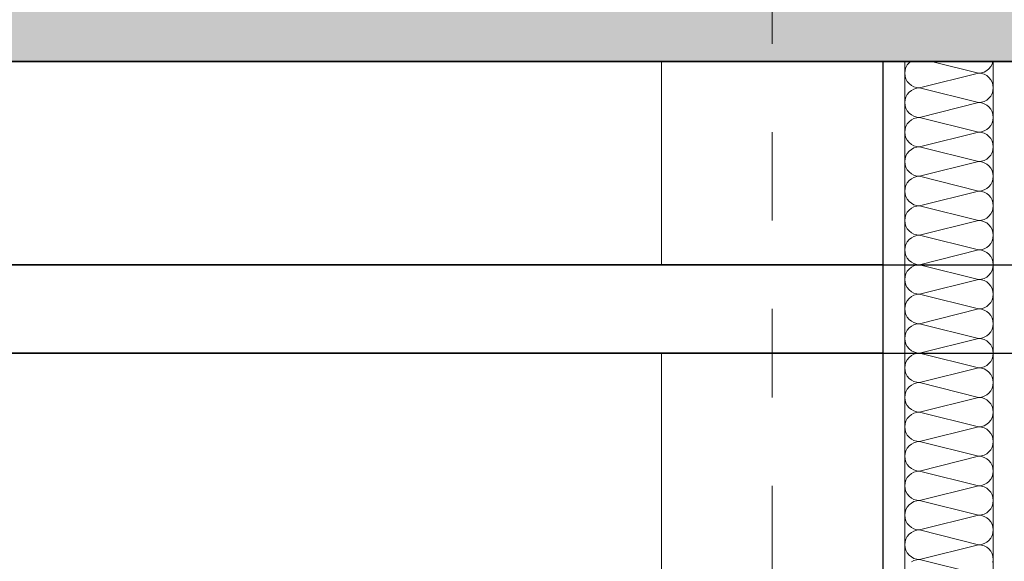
# Model space of a CAD drawing. Header units: metres. Extents: x -16 to 43.7, y -22.2 to 4.
# Tile 55 of 77: x 15.054 to 16.167, y -3.26 to -2.648. Entities that reach past the tile are written whole.
import ezdxf

# ---------------------------------------------------------------- set-up
doc = ezdxf.new("R2010")
doc.units = ezdxf.units.M
doc.header["$MEASUREMENT"] = 0
doc.linetypes.add('Raster', pattern=[0.2, 0.1, -0.05, 0, -0.05])
doc.layers.get('0').update_dxf_attribs({"color": 8, "lineweight": 9})
doc.layers.get('Defpoints').update_dxf_attribs({"color": 8, "lineweight": 9})
for name, color, linetype in [('Neubau_A-Decken', 8, 'Continuous'), ('Neubau_A-Stützen', 8, 'Continuous'), ('Neubau_A-TB Wände', 8, 'Continuous'), ('Neubau_B-abgehängte Decke', 8, 'Continuous'), ('Neubau_R-Konstruktionsraster gross', 33, 'Continuous'), ('Neubau_T-Bemaßung', 8, 'Continuous')]:
    doc.layers.add(name, color=color, linetype=linetype)
doc.styles.add('ERSTELLTER_STIL_2', font='arial.ttf')
doc.dimstyles.new('ERSTELLTER_STIL__1', dxfattribs={"dimtxt": 0.0875, "dimasz": 0.059375, "dimexe": 0.18, "dimexo": 0.0625, "dimgap": 0, "dimtad": 1, "dimzin": 0, "dimdsep": 46, "dimtxsty": 'ERSTELLTER_STIL_2', "dimblk": 'ARROWHEAD_6', "dimblk1": 'ARROWHEAD_6', "dimblk2": 'ARROWHEAD_6', "dimcen": 0.09, "dimclrd": 7, "dimclre": 7, "dimclrt": 7, "dimazin": 0, "dimtfac": 1, "dimtdec": 4, "dimtmove": 0, "dimatfit": 3, "dimfxl": 1, "dimtolj": 1, "dimtzin": 0, "dimarcsym": 0})

# ---------------------------------------------------------------- blocks, each defined once
blk = doc.blocks.new('*X230', base_point=(3718.7656, 0))
at = {"layer": 'Neubau_A-TB Wände', "color": 8, "linetype": 'Continuous', "lineweight": 9}
for p, q in [((4099.7098, 7.473), (4099.7088, 7.4699)), ((4099.7113, 7.4759), (4099.7098, 7.473)), ((4099.7134, 7.4785), (4099.7113, 7.4759)), ((4099.7153, 7.48), (4099.7134, 7.4785)), ((4099.7918, 7.4667), (4099.7385, 7.48)), ((4099.8011, 7.4695), (4099.8036, 7.4715)), ((4099.8036, 7.4715), (4099.8057, 7.4741)), ((4099.8057, 7.4741), (4099.8072, 7.477)), ((4099.8072, 7.477), (4099.8082, 7.48)), ((4099.7088, 7.4699), (4099.7085, 7.4667)), ((4099.7085, 7.4667), (4099.7088, 7.4634)), ((4099.7088, 7.4634), (4099.7098, 7.4603)), ((4099.7098, 7.4603), (4099.7113, 7.4574)), ((4099.7918, 7.4667), (4099.7252, 7.45)), ((4099.7918, 7.4667), (4099.7951, 7.467)), ((4099.7951, 7.4663), (4099.7918, 7.4667)), ((4099.7951, 7.467), (4099.7982, 7.4679)), ((4099.7982, 7.4654), (4099.7951, 7.4663)), ((4099.7982, 7.4679), (4099.8011, 7.4695)), ((4099.8011, 7.4639), (4099.7982, 7.4654)), ((4099.8036, 7.4618), (4099.8011, 7.4639)), ((4099.8057, 7.4593), (4099.8036, 7.4618)), ((4099.7113, 7.4574), (4099.7134, 7.4549)), ((4099.7134, 7.4549), (4099.7159, 7.4528)), ((4099.7159, 7.4528), (4099.7188, 7.4513)), ((4099.7188, 7.4487), (4099.7159, 7.4472)), ((4099.7188, 7.4513), (4099.7219, 7.4503)), ((4099.7219, 7.4497), (4099.7188, 7.4487)), ((4099.7219, 7.4503), (4099.7252, 7.45)), ((4099.7252, 7.45), (4099.7219, 7.4497)), ((4099.7918, 7.4333), (4099.7252, 7.45)), ((4099.8072, 7.4564), (4099.8057, 7.4593)), ((4099.8082, 7.4533), (4099.8072, 7.4564)), ((4099.8085, 7.45), (4099.8082, 7.4533)), ((4099.8082, 7.4467), (4099.8085, 7.45)), ((4099.7098, 7.4397), (4099.7088, 7.4366)), ((4099.7113, 7.4426), (4099.7098, 7.4397)), ((4099.7134, 7.4451), (4099.7113, 7.4426)), ((4099.7159, 7.4472), (4099.7134, 7.4451)), ((4099.8011, 7.4361), (4099.8036, 7.4382)), ((4099.8036, 7.4382), (4099.8057, 7.4407)), ((4099.8057, 7.4407), (4099.8072, 7.4436)), ((4099.8072, 7.4436), (4099.8082, 7.4467)), ((4099.7088, 7.4366), (4099.7085, 7.4333)), ((4099.7085, 7.4333), (4099.7088, 7.4301)), ((4099.7088, 7.4301), (4099.7098, 7.427)), ((4099.7098, 7.427), (4099.7113, 7.4241)), ((4099.7918, 7.4333), (4099.7252, 7.4167)), ((4099.7918, 7.4333), (4099.7951, 7.4337)), ((4099.7951, 7.433), (4099.7918, 7.4333)), ((4099.7951, 7.4337), (4099.7982, 7.4346)), ((4099.7982, 7.4321), (4099.7951, 7.433)), ((4099.7982, 7.4346), (4099.8011, 7.4361)), ((4099.8011, 7.4305), (4099.7982, 7.4321)), ((4099.8036, 7.4285), (4099.8011, 7.4305)), ((4099.8057, 7.4259), (4099.8036, 7.4285)), ((4099.7113, 7.4241), (4099.7134, 7.4215)), ((4099.7134, 7.4215), (4099.7159, 7.4195)), ((4099.7159, 7.4195), (4099.7188, 7.4179)), ((4099.7188, 7.4154), (4099.7159, 7.4139)), ((4099.7188, 7.4179), (4099.7219, 7.417)), ((4099.7219, 7.4163), (4099.7188, 7.4154)), ((4099.7219, 7.417), (4099.7252, 7.4167)), ((4099.7252, 7.4167), (4099.7219, 7.4163)), ((4099.7918, 7.4), (4099.7252, 7.4167)), ((4099.8072, 7.423), (4099.8057, 7.4259)), ((4099.8082, 7.4199), (4099.8072, 7.423)), ((4099.8085, 7.4167), (4099.8082, 7.4199)), ((4099.8082, 7.4134), (4099.8085, 7.4167)), ((4099.7098, 7.4064), (4099.7088, 7.4033)), ((4099.7113, 7.4093), (4099.7098, 7.4064)), ((4099.7134, 7.4118), (4099.7113, 7.4093)), ((4099.7159, 7.4139), (4099.7134, 7.4118)), ((4099.8011, 7.4028), (4099.8036, 7.4049)), ((4099.8036, 7.4049), (4099.8057, 7.4074)), ((4099.8057, 7.4074), (4099.8072, 7.4103)), ((4099.8072, 7.4103), (4099.8082, 7.4134)), ((4099.7088, 7.4033), (4099.7085, 7.4)), ((4099.7085, 7.4), (4099.7088, 7.3967)), ((4099.7088, 7.3967), (4099.7098, 7.3936)), ((4099.7098, 7.3936), (4099.7113, 7.3907)), ((4099.7918, 7.4), (4099.7252, 7.3833)), ((4099.7918, 7.4), (4099.7951, 7.4003)), ((4099.7951, 7.3997), (4099.7918, 7.4)), ((4099.7951, 7.4003), (4099.7982, 7.4013)), ((4099.7982, 7.3987), (4099.7951, 7.3997)), ((4099.7982, 7.4013), (4099.8011, 7.4028)), ((4099.8011, 7.3972), (4099.7982, 7.3987)), ((4099.8036, 7.3951), (4099.8011, 7.3972)), ((4099.8057, 7.3926), (4099.8036, 7.3951)), ((4099.7113, 7.3907), (4099.7134, 7.3882)), ((4099.7134, 7.3882), (4099.7159, 7.3861)), ((4099.7159, 7.3861), (4099.7188, 7.3846)), ((4099.7188, 7.3821), (4099.7159, 7.3805)), ((4099.7188, 7.3846), (4099.7219, 7.3837)), ((4099.7219, 7.383), (4099.7188, 7.3821)), ((4099.7219, 7.3837), (4099.7252, 7.3833)), ((4099.7252, 7.3833), (4099.7219, 7.383)), ((4099.7918, 7.3667), (4099.7252, 7.3833)), ((4099.8072, 7.3897), (4099.8057, 7.3926)), ((4099.8082, 7.3866), (4099.8072, 7.3897)), ((4099.8085, 7.3833), (4099.8082, 7.3866)), ((4099.8082, 7.3801), (4099.8085, 7.3833)), ((4099.7098, 7.373), (4099.7088, 7.3699)), ((4099.7113, 7.3759), (4099.7098, 7.373)), ((4099.7134, 7.3785), (4099.7113, 7.3759)), ((4099.7159, 7.3805), (4099.7134, 7.3785)), ((4099.8011, 7.3695), (4099.8036, 7.3715)), ((4099.8036, 7.3715), (4099.8057, 7.3741)), ((4099.8057, 7.3741), (4099.8072, 7.377)), ((4099.8072, 7.377), (4099.8082, 7.3801)), ((4099.7088, 7.3699), (4099.7085, 7.3667)), ((4099.7085, 7.3667), (4099.7088, 7.3634)), ((4099.7088, 7.3634), (4099.7098, 7.3603)), ((4099.7098, 7.3603), (4099.7113, 7.3574)), ((4099.7918, 7.3667), (4099.7252, 7.35)), ((4099.7918, 7.3667), (4099.7951, 7.367)), ((4099.7951, 7.3663), (4099.7918, 7.3667)), ((4099.7951, 7.367), (4099.7982, 7.3679)), ((4099.7982, 7.3654), (4099.7951, 7.3663)), ((4099.7982, 7.3679), (4099.8011, 7.3695)), ((4099.8011, 7.3639), (4099.7982, 7.3654)), ((4099.8036, 7.3618), (4099.8011, 7.3639)), ((4099.8057, 7.3593), (4099.8036, 7.3618)), ((4099.7113, 7.3574), (4099.7134, 7.3549)), ((4099.7134, 7.3549), (4099.7159, 7.3528)), ((4099.7159, 7.3528), (4099.7188, 7.3513)), ((4099.7188, 7.3487), (4099.7159, 7.3472)), ((4099.7188, 7.3513), (4099.7219, 7.3503)), ((4099.7219, 7.3497), (4099.7188, 7.3487)), ((4099.7219, 7.3503), (4099.7252, 7.35)), ((4099.7252, 7.35), (4099.7219, 7.3497)), ((4099.7918, 7.3333), (4099.7252, 7.35)), ((4099.8072, 7.3564), (4099.8057, 7.3593)), ((4099.8082, 7.3533), (4099.8072, 7.3564)), ((4099.8085, 7.35), (4099.8082, 7.3533)), ((4099.8082, 7.3467), (4099.8085, 7.35)), ((4099.7098, 7.3397), (4099.7088, 7.3366)), ((4099.7113, 7.3426), (4099.7098, 7.3397)), ((4099.7134, 7.3451), (4099.7113, 7.3426)), ((4099.7159, 7.3472), (4099.7134, 7.3451)), ((4099.8011, 7.3361), (4099.8036, 7.3382)), ((4099.8036, 7.3382), (4099.8057, 7.3407)), ((4099.8057, 7.3407), (4099.8072, 7.3436)), ((4099.8072, 7.3436), (4099.8082, 7.3467)), ((4099.7088, 7.3366), (4099.7085, 7.3333)), ((4099.7085, 7.3333), (4099.7088, 7.3301)), ((4099.7088, 7.3301), (4099.7098, 7.327)), ((4099.7098, 7.327), (4099.7113, 7.3241)), ((4099.7918, 7.3333), (4099.7252, 7.3167)), ((4099.7918, 7.3333), (4099.7951, 7.3337)), ((4099.7951, 7.333), (4099.7918, 7.3333)), ((4099.7951, 7.3337), (4099.7982, 7.3346)), ((4099.7982, 7.3321), (4099.7951, 7.333)), ((4099.7982, 7.3346), (4099.8011, 7.3361)), ((4099.8011, 7.3305), (4099.7982, 7.3321)), ((4099.8036, 7.3285), (4099.8011, 7.3305)), ((4099.8057, 7.3259), (4099.8036, 7.3285)), ((4099.7113, 7.3241), (4099.7134, 7.3215)), ((4099.7134, 7.3215), (4099.7159, 7.3195)), ((4099.7159, 7.3195), (4099.7188, 7.3179)), ((4099.7188, 7.3154), (4099.7159, 7.3139)), ((4099.7188, 7.3179), (4099.7219, 7.317)), ((4099.7219, 7.3163), (4099.7188, 7.3154)), ((4099.7219, 7.317), (4099.7252, 7.3167)), ((4099.7252, 7.3167), (4099.7219, 7.3163)), ((4099.7918, 7.3), (4099.7252, 7.3167)), ((4099.8072, 7.323), (4099.8057, 7.3259)), ((4099.8082, 7.3199), (4099.8072, 7.323)), ((4099.8085, 7.3167), (4099.8082, 7.3199)), ((4099.8082, 7.3134), (4099.8085, 7.3167)), ((4099.7098, 7.3064), (4099.7088, 7.3033)), ((4099.7113, 7.3093), (4099.7098, 7.3064)), ((4099.7134, 7.3118), (4099.7113, 7.3093)), ((4099.7159, 7.3139), (4099.7134, 7.3118)), ((4099.8011, 7.3028), (4099.8036, 7.3049)), ((4099.8036, 7.3049), (4099.8057, 7.3074)), ((4099.8057, 7.3074), (4099.8072, 7.3103)), ((4099.8072, 7.3103), (4099.8082, 7.3134)), ((4099.7088, 7.3033), (4099.7085, 7.3)), ((4099.7085, 7.3), (4099.7088, 7.2967)), ((4099.7088, 7.2967), (4099.7098, 7.2936)), ((4099.7098, 7.2936), (4099.7113, 7.2907)), ((4099.7918, 7.3), (4099.7252, 7.2833)), ((4099.7918, 7.3), (4099.7951, 7.3003)), ((4099.7951, 7.2997), (4099.7918, 7.3)), ((4099.7951, 7.3003), (4099.7982, 7.3013)), ((4099.7982, 7.2987), (4099.7951, 7.2997)), ((4099.7982, 7.3013), (4099.8011, 7.3028)), ((4099.8011, 7.2972), (4099.7982, 7.2987)), ((4099.8036, 7.2951), (4099.8011, 7.2972)), ((4099.8057, 7.2926), (4099.8036, 7.2951)), ((4099.8072, 7.2897), (4099.8057, 7.2926)), ((4099.7113, 7.2907), (4099.7134, 7.2882)), ((4099.7134, 7.2882), (4099.7159, 7.2861)), ((4099.7159, 7.2861), (4099.7188, 7.2846)), ((4099.7188, 7.2821), (4099.7159, 7.2805)), ((4099.7188, 7.2846), (4099.7219, 7.2837)), ((4099.7219, 7.283), (4099.7188, 7.2821)), ((4099.7219, 7.2837), (4099.7252, 7.2833)), ((4099.7252, 7.2833), (4099.7219, 7.283)), ((4099.7918, 7.2667), (4099.7252, 7.2833)), ((4099.8082, 7.2866), (4099.8072, 7.2897)), ((4099.8085, 7.2833), (4099.8082, 7.2866)), ((4099.8082, 7.2801), (4099.8085, 7.2833)), ((4099.7098, 7.273), (4099.7088, 7.2699)), ((4099.7113, 7.2759), (4099.7098, 7.273)), ((4099.7134, 7.2785), (4099.7113, 7.2759)), ((4099.7159, 7.2805), (4099.7134, 7.2785)), ((4099.8011, 7.2695), (4099.8036, 7.2715)), ((4099.8036, 7.2715), (4099.8057, 7.2741)), ((4099.8057, 7.2741), (4099.8072, 7.277)), ((4099.8072, 7.277), (4099.8082, 7.2801)), ((4099.7088, 7.2699), (4099.7085, 7.2667)), ((4099.7085, 7.2667), (4099.7088, 7.2634)), ((4099.7088, 7.2634), (4099.7098, 7.2603)), ((4099.7098, 7.2603), (4099.7113, 7.2574)), ((4099.7918, 7.2667), (4099.7252, 7.25)), ((4099.7918, 7.2667), (4099.7951, 7.267)), ((4099.7951, 7.2663), (4099.7918, 7.2667)), ((4099.7951, 7.267), (4099.7982, 7.2679)), ((4099.7982, 7.2654), (4099.7951, 7.2663)), ((4099.7982, 7.2679), (4099.8011, 7.2695)), ((4099.8011, 7.2639), (4099.7982, 7.2654)), ((4099.8036, 7.2618), (4099.8011, 7.2639)), ((4099.8057, 7.2593), (4099.8036, 7.2618)), ((4099.8072, 7.2564), (4099.8057, 7.2593)), ((4099.7113, 7.2574), (4099.7134, 7.2549)), ((4099.7134, 7.2549), (4099.7159, 7.2528)), ((4099.7159, 7.2528), (4099.7188, 7.2513)), ((4099.7188, 7.2487), (4099.7159, 7.2472)), ((4099.7188, 7.2513), (4099.7219, 7.2503)), ((4099.7219, 7.2497), (4099.7188, 7.2487)), ((4099.7219, 7.2503), (4099.7252, 7.25)), ((4099.7252, 7.25), (4099.7219, 7.2497)), ((4099.7918, 7.2333), (4099.7252, 7.25)), ((4099.8082, 7.2533), (4099.8072, 7.2564)), ((4099.8085, 7.25), (4099.8082, 7.2533)), ((4099.8082, 7.2467), (4099.8085, 7.25)), ((4099.7098, 7.2397), (4099.7088, 7.2366)), ((4099.7113, 7.2426), (4099.7098, 7.2397)), ((4099.7134, 7.2451), (4099.7113, 7.2426)), ((4099.7159, 7.2472), (4099.7134, 7.2451)), ((4099.8011, 7.2361), (4099.8036, 7.2382)), ((4099.8036, 7.2382), (4099.8057, 7.2407)), ((4099.8057, 7.2407), (4099.8072, 7.2436)), ((4099.8072, 7.2436), (4099.8082, 7.2467)), ((4099.7088, 7.2366), (4099.7085, 7.2333)), ((4099.7085, 7.2333), (4099.7088, 7.2301)), ((4099.7088, 7.2301), (4099.7098, 7.227)), ((4099.7098, 7.227), (4099.7113, 7.2241)), ((4099.7918, 7.2333), (4099.7252, 7.2167)), ((4099.7918, 7.2333), (4099.7951, 7.2337)), ((4099.7951, 7.233), (4099.7918, 7.2333)), ((4099.7951, 7.2337), (4099.7982, 7.2346)), ((4099.7982, 7.2321), (4099.7951, 7.233)), ((4099.7982, 7.2346), (4099.8011, 7.2361)), ((4099.8011, 7.2305), (4099.7982, 7.2321)), ((4099.8036, 7.2285), (4099.8011, 7.2305)), ((4099.8057, 7.2259), (4099.8036, 7.2285)), ((4099.8072, 7.223), (4099.8057, 7.2259)), ((4099.7113, 7.2241), (4099.7134, 7.2215)), ((4099.7134, 7.2215), (4099.7159, 7.2195)), ((4099.7159, 7.2195), (4099.7188, 7.2179)), ((4099.7188, 7.2154), (4099.7159, 7.2139)), ((4099.7188, 7.2179), (4099.7219, 7.217)), ((4099.7219, 7.2163), (4099.7188, 7.2154)), ((4099.7219, 7.217), (4099.7252, 7.2167)), ((4099.7252, 7.2167), (4099.7219, 7.2163)), ((4099.7918, 7.2), (4099.7252, 7.2167)), ((4099.8082, 7.2199), (4099.8072, 7.223)), ((4099.8085, 7.2167), (4099.8082, 7.2199)), ((4099.8082, 7.2134), (4099.8085, 7.2167)), ((4099.7098, 7.2064), (4099.7088, 7.2033)), ((4099.7113, 7.2093), (4099.7098, 7.2064)), ((4099.7134, 7.2118), (4099.7113, 7.2093)), ((4099.7159, 7.2139), (4099.7134, 7.2118)), ((4099.8011, 7.2028), (4099.8036, 7.2049)), ((4099.8036, 7.2049), (4099.8057, 7.2074)), ((4099.8057, 7.2074), (4099.8072, 7.2103)), ((4099.8072, 7.2103), (4099.8082, 7.2134)), ((4099.7088, 7.2033), (4099.7085, 7.2)), ((4099.7085, 7.2), (4099.7088, 7.1967)), ((4099.7088, 7.1967), (4099.7098, 7.1936)), ((4099.7098, 7.1936), (4099.7113, 7.1907)), ((4099.7918, 7.2), (4099.7252, 7.1833)), ((4099.7918, 7.2), (4099.7951, 7.2003)), ((4099.7951, 7.1997), (4099.7918, 7.2)), ((4099.7951, 7.2003), (4099.7982, 7.2013)), ((4099.7982, 7.1987), (4099.7951, 7.1997)), ((4099.7982, 7.2013), (4099.8011, 7.2028)), ((4099.8011, 7.1972), (4099.7982, 7.1987)), ((4099.8036, 7.1951), (4099.8011, 7.1972)), ((4099.8057, 7.1926), (4099.8036, 7.1951)), ((4099.8072, 7.1897), (4099.8057, 7.1926)), ((4099.7113, 7.1907), (4099.7134, 7.1882)), ((4099.7134, 7.1882), (4099.7159, 7.1861)), ((4099.7159, 7.1861), (4099.7188, 7.1846)), ((4099.7188, 7.1821), (4099.7159, 7.1805)), ((4099.7188, 7.1846), (4099.7219, 7.1837)), ((4099.7219, 7.183), (4099.7188, 7.1821)), ((4099.7219, 7.1837), (4099.7252, 7.1833)), ((4099.7252, 7.1833), (4099.7219, 7.183)), ((4099.7918, 7.1667), (4099.7252, 7.1833)), ((4099.8082, 7.1866), (4099.8072, 7.1897)), ((4099.8085, 7.1833), (4099.8082, 7.1866)), ((4099.8082, 7.1801), (4099.8085, 7.1833)), ((4099.7098, 7.173), (4099.7088, 7.1699)), ((4099.7113, 7.1759), (4099.7098, 7.173)), ((4099.7134, 7.1785), (4099.7113, 7.1759)), ((4099.7159, 7.1805), (4099.7134, 7.1785)), ((4099.8011, 7.1695), (4099.8036, 7.1715)), ((4099.8036, 7.1715), (4099.8057, 7.1741)), ((4099.8057, 7.1741), (4099.8072, 7.177)), ((4099.8072, 7.177), (4099.8082, 7.1801)), ((4099.7088, 7.1699), (4099.7085, 7.1667)), ((4099.7085, 7.1667), (4099.7088, 7.1634)), ((4099.7088, 7.1634), (4099.7098, 7.1603)), ((4099.7098, 7.1603), (4099.7113, 7.1574)), ((4099.7918, 7.1667), (4099.7252, 7.15)), ((4099.7918, 7.1667), (4099.7951, 7.167)), ((4099.7951, 7.1663), (4099.7918, 7.1667)), ((4099.7951, 7.167), (4099.7982, 7.1679)), ((4099.7982, 7.1654), (4099.7951, 7.1663)), ((4099.7982, 7.1679), (4099.8011, 7.1695)), ((4099.8011, 7.1639), (4099.7982, 7.1654)), ((4099.8036, 7.1618), (4099.8011, 7.1639)), ((4099.8057, 7.1593), (4099.8036, 7.1618)), ((4099.8072, 7.1564), (4099.8057, 7.1593)), ((4099.7113, 7.1574), (4099.7134, 7.1549)), ((4099.7134, 7.1549), (4099.7159, 7.1528)), ((4099.7159, 7.1528), (4099.7188, 7.1513)), ((4099.7188, 7.1487), (4099.7159, 7.1472)), ((4099.7188, 7.1513), (4099.7219, 7.1503)), ((4099.7219, 7.1497), (4099.7188, 7.1487)), ((4099.7219, 7.1503), (4099.7252, 7.15)), ((4099.7252, 7.15), (4099.7219, 7.1497)), ((4099.7918, 7.1333), (4099.7252, 7.15)), ((4099.8082, 7.1533), (4099.8072, 7.1564)), ((4099.8085, 7.15), (4099.8082, 7.1533)), ((4099.8082, 7.1467), (4099.8085, 7.15)), ((4099.7098, 7.1397), (4099.7088, 7.1366)), ((4099.7113, 7.1426), (4099.7098, 7.1397)), ((4099.7134, 7.1451), (4099.7113, 7.1426)), ((4099.7159, 7.1472), (4099.7134, 7.1451)), ((4099.8011, 7.1361), (4099.8036, 7.1382)), ((4099.8036, 7.1382), (4099.8057, 7.1407)), ((4099.8057, 7.1407), (4099.8072, 7.1436)), ((4099.8072, 7.1436), (4099.8082, 7.1467)), ((4099.7088, 7.1366), (4099.7085, 7.1333)), ((4099.7085, 7.1333), (4099.7088, 7.1301)), ((4099.7088, 7.1301), (4099.7098, 7.127)), ((4099.7098, 7.127), (4099.7113, 7.1241)), ((4099.7918, 7.1333), (4099.7252, 7.1167)), ((4099.7918, 7.1333), (4099.7951, 7.1337)), ((4099.7951, 7.133), (4099.7918, 7.1333)), ((4099.7951, 7.1337), (4099.7982, 7.1346)), ((4099.7982, 7.1321), (4099.7951, 7.133)), ((4099.7982, 7.1346), (4099.8011, 7.1361)), ((4099.8011, 7.1305), (4099.7982, 7.1321)), ((4099.8036, 7.1285), (4099.8011, 7.1305)), ((4099.8057, 7.1259), (4099.8036, 7.1285)), ((4099.8072, 7.123), (4099.8057, 7.1259)), ((4099.7113, 7.1241), (4099.7134, 7.1215)), ((4099.7134, 7.1215), (4099.7159, 7.1195)), ((4099.7159, 7.1195), (4099.7188, 7.1179)), ((4099.7188, 7.1154), (4099.7159, 7.1139)), ((4099.7188, 7.1179), (4099.7219, 7.117)), ((4099.7219, 7.1163), (4099.7188, 7.1154)), ((4099.7219, 7.117), (4099.7252, 7.1167)), ((4099.7252, 7.1167), (4099.7219, 7.1163)), ((4099.7918, 7.1), (4099.7252, 7.1167)), ((4099.8082, 7.1199), (4099.8072, 7.123)), ((4099.8085, 7.1167), (4099.8082, 7.1199)), ((4099.8082, 7.1134), (4099.8085, 7.1167)), ((4099.7098, 7.1064), (4099.7088, 7.1033)), ((4099.7113, 7.1093), (4099.7098, 7.1064)), ((4099.7134, 7.1118), (4099.7113, 7.1093)), ((4099.7159, 7.1139), (4099.7134, 7.1118)), ((4099.8011, 7.1028), (4099.8036, 7.1049)), ((4099.8036, 7.1049), (4099.8057, 7.1074)), ((4099.8057, 7.1074), (4099.8072, 7.1103)), ((4099.8072, 7.1103), (4099.8082, 7.1134)), ((4099.7088, 7.1033), (4099.7085, 7.1)), ((4099.7085, 7.1), (4099.7088, 7.0967)), ((4099.7088, 7.0967), (4099.7098, 7.0936)), ((4099.7098, 7.0936), (4099.7113, 7.0907)), ((4099.7918, 7.1), (4099.7252, 7.0833)), ((4099.7918, 7.1), (4099.7951, 7.1003)), ((4099.7951, 7.0997), (4099.7918, 7.1)), ((4099.7951, 7.1003), (4099.7982, 7.1013)), ((4099.7982, 7.0987), (4099.7951, 7.0997)), ((4099.7982, 7.1013), (4099.8011, 7.1028)), ((4099.8011, 7.0972), (4099.7982, 7.0987)), ((4099.8036, 7.0951), (4099.8011, 7.0972)), ((4099.8057, 7.0926), (4099.8036, 7.0951)), ((4099.8072, 7.0897), (4099.8057, 7.0926)), ((4099.7113, 7.0907), (4099.7134, 7.0882)), ((4099.7134, 7.0882), (4099.7159, 7.0861)), ((4099.7159, 7.0861), (4099.7188, 7.0846)), ((4099.7188, 7.0821), (4099.7159, 7.0805)), ((4099.7188, 7.0846), (4099.7219, 7.0837)), ((4099.7219, 7.083), (4099.7188, 7.0821)), ((4099.7219, 7.0837), (4099.7252, 7.0833)), ((4099.7252, 7.0833), (4099.7219, 7.083)), ((4099.7918, 7.0667), (4099.7252, 7.0833)), ((4099.8082, 7.0866), (4099.8072, 7.0897)), ((4099.8085, 7.0833), (4099.8082, 7.0866)), ((4099.8082, 7.0801), (4099.8085, 7.0833)), ((4099.7088, 7.0699), (4099.7085, 7.0667)), ((4099.7098, 7.073), (4099.7088, 7.0699)), ((4099.7113, 7.0759), (4099.7098, 7.073)), ((4099.7134, 7.0785), (4099.7113, 7.0759)), ((4099.7159, 7.0805), (4099.7134, 7.0785)), ((4099.8011, 7.0695), (4099.8036, 7.0715)), ((4099.8036, 7.0715), (4099.8057, 7.0741)), ((4099.8057, 7.0741), (4099.8072, 7.077)), ((4099.8072, 7.077), (4099.8082, 7.0801)), ((4099.7085, 7.0667), (4099.7088, 7.0634)), ((4099.7088, 7.0634), (4099.7098, 7.0603)), ((4099.7098, 7.0603), (4099.7113, 7.0574)), ((4099.7918, 7.0667), (4099.7252, 7.05)), ((4099.7918, 7.0667), (4099.7951, 7.067)), ((4099.7951, 7.0663), (4099.7918, 7.0667)), ((4099.7951, 7.067), (4099.7982, 7.0679)), ((4099.7982, 7.0654), (4099.7951, 7.0663)), ((4099.7982, 7.0679), (4099.8011, 7.0695)), ((4099.8011, 7.0639), (4099.7982, 7.0654)), ((4099.8036, 7.0618), (4099.8011, 7.0639)), ((4099.8057, 7.0593), (4099.8036, 7.0618)), ((4099.8072, 7.0564), (4099.8057, 7.0593)), ((4099.7113, 7.0574), (4099.7134, 7.0549)), ((4099.7134, 7.0549), (4099.7159, 7.0528)), ((4099.7159, 7.0528), (4099.7188, 7.0513)), ((4099.7188, 7.0487), (4099.7159, 7.0472)), ((4099.7188, 7.0513), (4099.7219, 7.0503)), ((4099.7219, 7.0497), (4099.7188, 7.0487)), ((4099.7219, 7.0503), (4099.7252, 7.05)), ((4099.7252, 7.05), (4099.7219, 7.0497)), ((4099.7918, 7.0333), (4099.7252, 7.05)), ((4099.8082, 7.0533), (4099.8072, 7.0564)), ((4099.8085, 7.05), (4099.8082, 7.0533)), ((4099.8082, 7.0467), (4099.8085, 7.05)), ((4099.7088, 7.0366), (4099.7085, 7.0333)), ((4099.7098, 7.0397), (4099.7088, 7.0366)), ((4099.7113, 7.0426), (4099.7098, 7.0397)), ((4099.7134, 7.0451), (4099.7113, 7.0426)), ((4099.7159, 7.0472), (4099.7134, 7.0451)), ((4099.8011, 7.0361), (4099.8036, 7.0382)), ((4099.8036, 7.0382), (4099.8057, 7.0407)), ((4099.8057, 7.0407), (4099.8072, 7.0436)), ((4099.8072, 7.0436), (4099.8082, 7.0467)), ((4099.7085, 7.0333), (4099.7088, 7.0301)), ((4099.7088, 7.0301), (4099.7098, 7.027)), ((4099.7098, 7.027), (4099.7113, 7.0241)), ((4099.7918, 7.0333), (4099.7252, 7.0167)), ((4099.7918, 7.0333), (4099.7951, 7.0337)), ((4099.7951, 7.033), (4099.7918, 7.0333)), ((4099.7951, 7.0337), (4099.7982, 7.0346)), ((4099.7982, 7.0321), (4099.7951, 7.033)), ((4099.7982, 7.0346), (4099.8011, 7.0361)), ((4099.8011, 7.0305), (4099.7982, 7.0321)), ((4099.8036, 7.0285), (4099.8011, 7.0305)), ((4099.8057, 7.0259), (4099.8036, 7.0285)), ((4099.8072, 7.023), (4099.8057, 7.0259)), ((4099.7113, 7.0241), (4099.7134, 7.0215)), ((4099.7134, 7.0215), (4099.7159, 7.0195)), ((4099.7159, 7.0195), (4099.7188, 7.0179)), ((4099.7188, 7.0154), (4099.7159, 7.0139)), ((4099.7188, 7.0179), (4099.7219, 7.017)), ((4099.7219, 7.0163), (4099.7188, 7.0154)), ((4099.7219, 7.017), (4099.7252, 7.0167)), ((4099.7252, 7.0167), (4099.7219, 7.0163)), ((4099.7918, 7), (4099.7252, 7.0167)), ((4099.8082, 7.0199), (4099.8072, 7.023)), ((4099.8085, 7.0167), (4099.8082, 7.0199)), ((4099.8082, 7.0134), (4099.8085, 7.0167)), ((4099.7088, 7.0033), (4099.7085, 7)), ((4099.7098, 7.0064), (4099.7088, 7.0033)), ((4099.7113, 7.0093), (4099.7098, 7.0064)), ((4099.7134, 7.0118), (4099.7113, 7.0093)), ((4099.7159, 7.0139), (4099.7134, 7.0118)), ((4099.8011, 7.0028), (4099.8036, 7.0049)), ((4099.8036, 7.0049), (4099.8057, 7.0074)), ((4099.8057, 7.0074), (4099.8072, 7.0103)), ((4099.8072, 7.0103), (4099.8082, 7.0134)), ((4099.7085, 7), (4099.7088, 6.9967)), ((4099.7088, 6.9967), (4099.7098, 6.9936)), ((4099.7098, 6.9936), (4099.7113, 6.9907)), ((4099.7918, 7), (4099.7252, 6.9833)), ((4099.7918, 7), (4099.7951, 7.0003)), ((4099.7951, 6.9997), (4099.7918, 7)), ((4099.7951, 7.0003), (4099.7982, 7.0013)), ((4099.7982, 6.9987), (4099.7951, 6.9997)), ((4099.7982, 7.0013), (4099.8011, 7.0028)), ((4099.8011, 6.9972), (4099.7982, 6.9987)), ((4099.8036, 6.9951), (4099.8011, 6.9972)), ((4099.8057, 6.9926), (4099.8036, 6.9951)), ((4099.8072, 6.9897), (4099.8057, 6.9926)), ((4099.7113, 6.9907), (4099.7134, 6.9882)), ((4099.7134, 6.9882), (4099.7159, 6.9861)), ((4099.7159, 6.9861), (4099.7188, 6.9846)), ((4099.7188, 6.9821), (4099.7159, 6.9805)), ((4099.7188, 6.9846), (4099.7219, 6.9837)), ((4099.7219, 6.983), (4099.7188, 6.9821)), ((4099.7219, 6.9837), (4099.7252, 6.9833)), ((4099.7252, 6.9833), (4099.7219, 6.983)), ((4099.7918, 6.9667), (4099.7252, 6.9833)), ((4099.8082, 6.9866), (4099.8072, 6.9897)), ((4099.8085, 6.9833), (4099.8082, 6.9866)), ((4099.8082, 6.9801), (4099.8085, 6.9833)), ((4099.7088, 6.9699), (4099.7085, 6.9667)), ((4099.7098, 6.973), (4099.7088, 6.9699)), ((4099.7113, 6.9759), (4099.7098, 6.973)), ((4099.7134, 6.9785), (4099.7113, 6.9759)), ((4099.7159, 6.9805), (4099.7134, 6.9785)), ((4099.8011, 6.9695), (4099.8036, 6.9715)), ((4099.8036, 6.9715), (4099.8057, 6.9741)), ((4099.8057, 6.9741), (4099.8072, 6.977)), ((4099.8072, 6.977), (4099.8082, 6.9801)), ((4099.7085, 6.9667), (4099.7088, 6.9634)), ((4099.7088, 6.9634), (4099.7098, 6.9603)), ((4099.7098, 6.9603), (4099.7113, 6.9574)), ((4099.7918, 6.9667), (4099.7252, 6.95)), ((4099.7918, 6.9667), (4099.7951, 6.967)), ((4099.7951, 6.9663), (4099.7918, 6.9667)), ((4099.7951, 6.967), (4099.7982, 6.9679)), ((4099.7982, 6.9654), (4099.7951, 6.9663)), ((4099.7982, 6.9679), (4099.8011, 6.9695)), ((4099.8011, 6.9639), (4099.7982, 6.9654)), ((4099.8036, 6.9618), (4099.8011, 6.9639)), ((4099.8057, 6.9593), (4099.8036, 6.9618)), ((4099.8072, 6.9564), (4099.8057, 6.9593)), ((4099.7113, 6.9574), (4099.7134, 6.9549)), ((4099.7134, 6.9549), (4099.7159, 6.9528)), ((4099.7159, 6.9528), (4099.7188, 6.9513)), ((4099.7188, 6.9487), (4099.7159, 6.9472)), ((4099.7188, 6.9513), (4099.7219, 6.9503)), ((4099.7219, 6.9497), (4099.7188, 6.9487)), ((4099.7219, 6.9503), (4099.7252, 6.95)), ((4099.7252, 6.95), (4099.7219, 6.9497)), ((4099.7918, 6.9333), (4099.7252, 6.95)), ((4099.8082, 6.9533), (4099.8072, 6.9564)), ((4099.8085, 6.95), (4099.8082, 6.9533)), ((4099.8082, 6.9467), (4099.8085, 6.95)), ((4099.7088, 6.9366), (4099.7085, 6.9333)), ((4099.7098, 6.9397), (4099.7088, 6.9366)), ((4099.7113, 6.9426), (4099.7098, 6.9397)), ((4099.7134, 6.9451), (4099.7113, 6.9426)), ((4099.7159, 6.9472), (4099.7134, 6.9451)), ((4099.8011, 6.9361), (4099.8036, 6.9382)), ((4099.8036, 6.9382), (4099.8057, 6.9407)), ((4099.8057, 6.9407), (4099.8072, 6.9436)), ((4099.8072, 6.9436), (4099.8082, 6.9467)), ((4099.7085, 6.9333), (4099.7088, 6.9301)), ((4099.7088, 6.9301), (4099.7098, 6.927)), ((4099.7098, 6.927), (4099.7113, 6.9241)), ((4099.7918, 6.9333), (4099.7252, 6.9167)), ((4099.7918, 6.9333), (4099.7951, 6.9337)), ((4099.7951, 6.933), (4099.7918, 6.9333)), ((4099.7951, 6.9337), (4099.7982, 6.9346)), ((4099.7982, 6.9321), (4099.7951, 6.933)), ((4099.7982, 6.9346), (4099.8011, 6.9361)), ((4099.8011, 6.9305), (4099.7982, 6.9321)), ((4099.8036, 6.9285), (4099.8011, 6.9305)), ((4099.8057, 6.9259), (4099.8036, 6.9285)), ((4099.8072, 6.923), (4099.8057, 6.9259)), ((4099.7113, 6.9241), (4099.7134, 6.9215)), ((4099.7134, 6.9215), (4099.7159, 6.9195)), ((4099.7159, 6.9195), (4099.7188, 6.9179)), ((4099.7188, 6.9154), (4099.7159, 6.9139)), ((4099.7188, 6.9179), (4099.7219, 6.917)), ((4099.7219, 6.9163), (4099.7188, 6.9154)), ((4099.7219, 6.917), (4099.7252, 6.9167)), ((4099.7252, 6.9167), (4099.7219, 6.9163)), ((4099.7918, 6.9), (4099.7252, 6.9167)), ((4099.8082, 6.9199), (4099.8072, 6.923)), ((4099.8085, 6.9167), (4099.8082, 6.9199)), ((4099.8082, 6.9134), (4099.8085, 6.9167))]:
    blk.add_line(p, q, dxfattribs=at)
blk = doc.blocks.new('ARROWHEAD_6')
at = {"color": 0, "linetype": 'Continuous', "lineweight": 0}
for p, q in [((-0.5, -0.5), (0.5, 0.5)), ((0, 0), (-1, 0))]:
    blk.add_line(p, q, dxfattribs=at)
blk = doc.blocks.new('*D284')
at = {"layer": 'Defpoints', "color": 0, "linetype": 'Continuous', "transparency": 16777216}
for p in [(4.1043, -2.695), (11.715, -2.695), (23.555, -6.195)]:
    blk.add_point(p, dxfattribs=at)
at = {"layer": 'Neubau_T-Bemaßung', "linetype": 'Continuous', "lineweight": -2, "transparency": 16777216}
for p, q in [((11.6525, -2.695), (3.9243, -2.695)), ((4.1043, -2.7544), (4.1043, -4.335)), ((4.1043, -6.1356), (4.1043, -4.562)), ((23.4925, -6.195), (3.9243, -6.195))]:
    blk.add_line(p, q, dxfattribs=at)
at = {"layer": 'Neubau_T-Bemaßung', "linetype": 'Continuous', "lineweight": -2, "transparency": 16777216, "xscale": 0.059375, "yscale": 0.059375, "zscale": 0.059375}
for p, rotation in [((4.1043, -2.695), 90), ((4.1043, -6.195), 270)]:
    blk.add_blockref('ARROWHEAD_6', p, dxfattribs=dict(at, rotation=rotation))
at = {"layer": 'Neubau_T-Bemaßung', "linetype": 'Continuous', "lineweight": 9, "transparency": 16777216, "insert": (4.1043, -4.4485), "char_height": 0.0875, "attachment_point": 5, "rotation": 90, "style": 'ERSTELLTER_STIL_2'}
blk.add_mtext('\\A1;3.50', dxfattribs=at)
blk = doc.blocks.new('*D285')
at = {"layer": 'Defpoints', "color": 0, "linetype": 'Continuous', "transparency": 16777216}
for p in [(4.1043, -2.395), (23.555, -2.395), (11.715, -2.695)]:
    blk.add_point(p, dxfattribs=at)
at = {"layer": 'Neubau_T-Bemaßung', "linetype": 'Continuous', "lineweight": -2, "transparency": 16777216}
for p, q in [((4.1043, -2.3356), (4.1043, -2.2763)), ((23.4925, -2.395), (3.9243, -2.395)), ((4.1043, -2.395), (4.1043, -2.4317)), ((4.1043, -2.695), (4.1043, -2.6586)), ((11.6525, -2.695), (3.9243, -2.695)), ((4.1043, -2.7544), (4.1043, -2.8138))]:
    blk.add_line(p, q, dxfattribs=at)
at = {"layer": 'Neubau_T-Bemaßung', "linetype": 'Continuous', "lineweight": -2, "transparency": 16777216, "xscale": 0.059375, "yscale": 0.059375, "zscale": 0.059375}
for p, rotation in [((4.1043, -2.395), 270), ((4.1043, -2.695), 90)]:
    blk.add_blockref('ARROWHEAD_6', p, dxfattribs=dict(at, rotation=rotation))
at = {"layer": 'Neubau_T-Bemaßung', "linetype": 'Continuous', "lineweight": 9, "transparency": 16777216, "insert": (4.1043, -2.5451), "char_height": 0.0875, "attachment_point": 5, "rotation": 90, "style": 'ERSTELLTER_STIL_2'}
blk.add_mtext('\\A1;0.30', dxfattribs=at)
blk = doc.blocks.new('*D302')
at = {"layer": 'Defpoints', "color": 0, "linetype": 'Continuous', "transparency": 16777216}
for p in [(3.7543, -2.395), (23.555, -2.395), (11.715, -2.695)]:
    blk.add_point(p, dxfattribs=at)
at = {"layer": 'Neubau_T-Bemaßung', "linetype": 'Continuous', "lineweight": -2, "transparency": 16777216}
for p, q in [((3.7543, -2.3356), (3.7543, -2.2763)), ((23.4925, -2.395), (3.5743, -2.395)), ((3.7543, -2.395), (3.7543, -2.4317)), ((3.7543, -2.695), (3.7543, -2.6586)), ((11.6525, -2.695), (3.5743, -2.695)), ((3.7543, -2.7544), (3.7543, -2.8138))]:
    blk.add_line(p, q, dxfattribs=at)
at = {"layer": 'Neubau_T-Bemaßung', "linetype": 'Continuous', "lineweight": -2, "transparency": 16777216, "xscale": 0.059375, "yscale": 0.059375, "zscale": 0.059375}
for p, rotation in [((3.7543, -2.395), 270), ((3.7543, -2.695), 90)]:
    blk.add_blockref('ARROWHEAD_6', p, dxfattribs=dict(at, rotation=rotation))
at = {"layer": 'Neubau_T-Bemaßung', "linetype": 'Continuous', "lineweight": 9, "transparency": 16777216, "insert": (3.7543, -2.5451), "char_height": 0.0875, "attachment_point": 5, "rotation": 90, "style": 'ERSTELLTER_STIL_2'}
blk.add_mtext('\\A1;0.30', dxfattribs=at)
blk = doc.blocks.new('*D309')
at = {"layer": 'Defpoints', "color": 0, "linetype": 'Continuous', "transparency": 16777216}
for p in [(11.715, -2.695), (19.7579, -2.695), (23.555, -6.195)]:
    blk.add_point(p, dxfattribs=at)
at = {"layer": 'Neubau_T-Bemaßung', "linetype": 'Continuous', "lineweight": -2, "transparency": 16777216}
for p, q in [((11.7775, -2.695), (19.9379, -2.695)), ((19.7579, -2.7544), (19.7579, -4.335)), ((19.7579, -6.1356), (19.7579, -4.562)), ((23.4925, -6.195), (19.5779, -6.195))]:
    blk.add_line(p, q, dxfattribs=at)
at = {"layer": 'Neubau_T-Bemaßung', "linetype": 'Continuous', "lineweight": -2, "transparency": 16777216, "xscale": 0.059375, "yscale": 0.059375, "zscale": 0.059375}
for p, rotation in [((19.7579, -2.695), 90), ((19.7579, -6.195), 270)]:
    blk.add_blockref('ARROWHEAD_6', p, dxfattribs=dict(at, rotation=rotation))
at = {"layer": 'Neubau_T-Bemaßung', "linetype": 'Continuous', "lineweight": 9, "transparency": 16777216, "insert": (19.7579, -4.4485), "char_height": 0.0875, "attachment_point": 5, "rotation": 90, "style": 'ERSTELLTER_STIL_2'}
blk.add_mtext('\\A1;3.50', dxfattribs=at)
blk = doc.blocks.new('*D310')
at = {"layer": 'Defpoints', "color": 0, "linetype": 'Continuous', "transparency": 16777216}
for p in [(19.7579, -2.395), (23.555, -2.395), (11.715, -2.695)]:
    blk.add_point(p, dxfattribs=at)
at = {"layer": 'Neubau_T-Bemaßung', "linetype": 'Continuous', "lineweight": -2, "transparency": 16777216}
for p, q in [((19.7579, -2.3356), (19.7579, -2.2763)), ((23.4925, -2.395), (19.5779, -2.395)), ((19.7579, -2.395), (19.7579, -2.4317)), ((19.7579, -2.695), (19.7579, -2.6586)), ((11.7775, -2.695), (19.9379, -2.695)), ((19.7579, -2.7544), (19.7579, -2.8138))]:
    blk.add_line(p, q, dxfattribs=at)
at = {"layer": 'Neubau_T-Bemaßung', "linetype": 'Continuous', "lineweight": -2, "transparency": 16777216, "xscale": 0.059375, "yscale": 0.059375, "zscale": 0.059375}
for p, rotation in [((19.7579, -2.395), 270), ((19.7579, -2.695), 90)]:
    blk.add_blockref('ARROWHEAD_6', p, dxfattribs=dict(at, rotation=rotation))
at = {"layer": 'Neubau_T-Bemaßung', "linetype": 'Continuous', "lineweight": 9, "transparency": 16777216, "insert": (19.7579, -2.5451), "char_height": 0.0875, "attachment_point": 5, "rotation": 90, "style": 'ERSTELLTER_STIL_2'}
blk.add_mtext('\\A1;0.30', dxfattribs=at)
blk = doc.blocks.new('*D320')
at = {"layer": 'Defpoints', "color": 0, "linetype": 'Continuous', "transparency": 16777216}
for p in [(11.715, -3.025), (19.4079, -3.025), (-9.662, -6.025)]:
    blk.add_point(p, dxfattribs=at)
at = {"layer": 'Neubau_T-Bemaßung', "linetype": 'Continuous', "lineweight": -2, "transparency": 16777216}
for p, q in [((11.7775, -3.025), (19.5879, -3.025)), ((19.4079, -3.0844), (19.4079, -4.415)), ((19.4079, -5.9656), (19.4079, -4.642)), ((-9.5995, -6.025), (19.5879, -6.025))]:
    blk.add_line(p, q, dxfattribs=at)
at = {"layer": 'Neubau_T-Bemaßung', "linetype": 'Continuous', "lineweight": -2, "transparency": 16777216, "xscale": 0.059375, "yscale": 0.059375, "zscale": 0.059375}
for p, rotation in [((19.4079, -3.025), 90), ((19.4079, -6.025), 270)]:
    blk.add_blockref('ARROWHEAD_6', p, dxfattribs=dict(at, rotation=rotation))
at = {"layer": 'Neubau_T-Bemaßung', "linetype": 'Continuous', "lineweight": 9, "transparency": 16777216, "insert": (19.4079, -4.5285), "char_height": 0.0875, "attachment_point": 5, "rotation": 90, "style": 'ERSTELLTER_STIL_2'}
blk.add_mtext('\\A1;3.00', dxfattribs=at)
blk = doc.blocks.new('*D321')
at = {"layer": 'Defpoints', "color": 0, "linetype": 'Continuous', "transparency": 16777216}
for p in [(11.715, -2.925), (19.5214, -2.925), (11.715, -3.025)]:
    blk.add_point(p, dxfattribs=at)
at = {"layer": 'Neubau_T-Bemaßung', "linetype": 'Continuous', "lineweight": -2, "transparency": 16777216}
for p, q in [((19.5214, -2.8656), (19.5214, -2.8062)), ((11.7775, -2.925), (19.7014, -2.925)), ((19.5214, -2.925), (19.5214, -3.025)), ((11.7775, -3.025), (19.7014, -3.025)), ((19.5214, -3.0844), (19.5214, -3.1437))]:
    blk.add_line(p, q, dxfattribs=at)
at = {"layer": 'Neubau_T-Bemaßung', "linetype": 'Continuous', "lineweight": -2, "transparency": 16777216, "xscale": 0.059375, "yscale": 0.059375, "zscale": 0.059375}
for p, rotation in [((19.5214, -2.925), 270), ((19.5214, -3.025), 90)]:
    blk.add_blockref('ARROWHEAD_6', p, dxfattribs=dict(at, rotation=rotation))
at = {"layer": 'Neubau_T-Bemaßung', "linetype": 'Continuous', "lineweight": 9, "transparency": 16777216, "insert": (19.4079, -3.1437), "char_height": 0.0875, "attachment_point": 5, "rotation": 90, "style": 'ERSTELLTER_STIL_2'}
blk.add_mtext('\\A1;0.10', dxfattribs=at)
blk = doc.blocks.new('*D322')
at = {"layer": 'Defpoints', "color": 0, "linetype": 'Continuous', "transparency": 16777216}
for p in [(11.715, -2.695), (19.4079, -2.695), (11.715, -2.925)]:
    blk.add_point(p, dxfattribs=at)
at = {"layer": 'Neubau_T-Bemaßung', "linetype": 'Continuous', "lineweight": -2, "transparency": 16777216}
for p, q in [((19.4079, -2.6356), (19.4079, -2.5763)), ((11.7775, -2.695), (19.5879, -2.695)), ((19.4079, -2.695), (19.4079, -2.6965)), ((11.7775, -2.925), (19.5879, -2.925)), ((19.4079, -2.925), (19.4079, -2.9238)), ((19.4079, -2.9844), (19.4079, -3.0437))]:
    blk.add_line(p, q, dxfattribs=at)
at = {"layer": 'Neubau_T-Bemaßung', "linetype": 'Continuous', "lineweight": -2, "transparency": 16777216, "xscale": 0.059375, "yscale": 0.059375, "zscale": 0.059375}
for p, rotation in [((19.4079, -2.695), 270), ((19.4079, -2.925), 90)]:
    blk.add_blockref('ARROWHEAD_6', p, dxfattribs=dict(at, rotation=rotation))
at = {"layer": 'Neubau_T-Bemaßung', "linetype": 'Continuous', "lineweight": 9, "transparency": 16777216, "insert": (19.4079, -2.8101), "char_height": 0.0875, "attachment_point": 5, "rotation": 90, "style": 'ERSTELLTER_STIL_2'}
blk.add_mtext('\\A1;0.23', dxfattribs=at)
blk = doc.blocks.new('*D323')
at = {"layer": 'Defpoints', "color": 0, "linetype": 'Continuous', "transparency": 16777216}
for p in [(19.4079, -2.395), (23.555, -2.395), (11.715, -2.695)]:
    blk.add_point(p, dxfattribs=at)
at = {"layer": 'Neubau_T-Bemaßung', "linetype": 'Continuous', "lineweight": -2, "transparency": 16777216}
for p, q in [((19.4079, -2.3356), (19.4079, -2.2763)), ((23.4925, -2.395), (19.2279, -2.395)), ((19.4079, -2.395), (19.4079, -2.4317)), ((19.4079, -2.695), (19.4079, -2.6586)), ((11.7775, -2.695), (19.5879, -2.695)), ((19.4079, -2.7544), (19.4079, -2.8138))]:
    blk.add_line(p, q, dxfattribs=at)
at = {"layer": 'Neubau_T-Bemaßung', "linetype": 'Continuous', "lineweight": -2, "transparency": 16777216, "xscale": 0.059375, "yscale": 0.059375, "zscale": 0.059375}
for p, rotation in [((19.4079, -2.395), 270), ((19.4079, -2.695), 90)]:
    blk.add_blockref('ARROWHEAD_6', p, dxfattribs=dict(at, rotation=rotation))
at = {"layer": 'Neubau_T-Bemaßung', "linetype": 'Continuous', "lineweight": 9, "transparency": 16777216, "insert": (19.4079, -2.5451), "char_height": 0.0875, "attachment_point": 5, "rotation": 90, "style": 'ERSTELLTER_STIL_2'}
blk.add_mtext('\\A1;0.30', dxfattribs=at)

msp = doc.modelspace()

# ---------------------------------------------------------------- hatches: boundary and pattern name
at = {"layer": 'Neubau_A-Decken', "linetype": 'Continuous', "lineweight": 0}
h = msp.add_hatch(dxfattribs=at)
h.set_pattern_fill('BETON__STAHLBETON_0001', color=256, style=0, pattern_type=2)
h.set_pattern_definition([(45, (-364.88789, -10.175), (-0.084852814, 0.084852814), []), (45, (-364.93032, -10.13257), (-0.084852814, 0.084852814), [0.09, -0.03])])
h.paths.add_polyline_path([(-0.125, -2.395), (-0.125, -2.695), (23.555, -2.695), (23.555, -2.395)])

# ---------------------------------------------------------------- linework, layer by layer
at = {"layer": 'Neubau_A-Decken', "linetype": 'Continuous', "lineweight": 25}
msp.add_line((16.03, -2.695), (7.4, -2.695), dxfattribs=at)
at = {"layer": 'Neubau_A-Decken', "linetype": 'Continuous', "lineweight": 25, "flags": 128}
msp.add_lwpolyline([(16.18, -2.695), (16.1675, -2.695), (16.155, -2.695), (16.055, -2.695), (16.0425, -2.695), (16.03, -2.695)], dxfattribs=at)
at = {"layer": 'Neubau_A-Stützen', "linetype": 'Continuous', "lineweight": 9}
for p, q in [((15.78, -2.925), (15.78, -2.695)), ((15.78, -6.025), (15.78, -3.025))]:
    msp.add_line(p, q, dxfattribs=at)
at = {"layer": 'Neubau_A-TB Wände', "linetype": 'Continuous', "lineweight": 25}
for p, q in [((16.03, -2.695), (16.03, -2.925)), ((16.03, -2.925), (16.03, -3.025)), ((16.03, -3.025), (16.03, -3.765))]:
    msp.add_line(p, q, dxfattribs=at)
at = {"layer": 'Neubau_A-TB Wände', "linetype": 'Continuous', "lineweight": 15}
for p, q in [((16.055, -2.695), (16.055, -3.765)), ((16.155, -2.695), (16.155, -3.765))]:
    msp.add_line(p, q, dxfattribs=at)
at = {"layer": 'Neubau_B-abgehängte Decke', "linetype": 'Continuous', "lineweight": 25}
for p, q in [((16.03, -2.925), (7.4, -2.925)), ((16.03, -3.025), (7.4, -3.025))]:
    msp.add_line(p, q, dxfattribs=at)
at = {"layer": 'Neubau_R-Konstruktionsraster gross', "linetype": 'Raster', "lineweight": 9}
msp.add_line((15.905, -1.175), (15.905, -15.175), dxfattribs=at)

# ---------------------------------------------------------------- block references
at = {"layer": 'Neubau_A-TB Wände', "lineweight": 0}
msp.add_blockref('*X230', (-364.8879, -10.175), dxfattribs=at)

# ---------------------------------------------------------------- dimensions: what is measured, and where the dimension line sits
at = {"layer": 'Neubau_T-Bemaßung', "linetype": 'Continuous', "lineweight": 9}
for base, p1, p2, picture, middle in [((3.7543, -2.395), (11.715, -2.695), (23.555, -2.395), '*D302', (3.7543, -2.5451)), ((4.1043, -2.395), (11.715, -2.695), (23.555, -2.395), '*D285', (4.1043, -2.5451)), ((19.7579, -2.395), (11.715, -2.695), (23.555, -2.395), '*D310', (19.7579, -2.5451)), ((19.4079, -2.395), (11.715, -2.695), (23.555, -2.395), '*D323', (19.4079, -2.5451)), ((19.4079, -2.695), (11.715, -2.925), (11.715, -2.695), '*D322', (19.4079, -2.8101)), ((4.1043, -2.695), (23.555, -6.195), (11.715, -2.695), '*D284', (4.1043, -4.4485)), ((19.7579, -2.695), (23.555, -6.195), (11.715, -2.695), '*D309', (19.7579, -4.4485)), ((19.5214, -2.925), (11.715, -3.025), (11.715, -2.925), '*D321', (19.4079, -3.1437)), ((19.4079, -3.025), (-9.662, -6.025), (11.715, -3.025), '*D320', (19.4079, -4.5285))]:
    dim = msp.add_linear_dim(base=base, p1=p1, p2=p2, angle=90, dimstyle='ERSTELLTER_STIL__1', override={"dimclrd": 256, "dimclre": 256, "dimclrt": 256}, dxfattribs=at)
    dim.commit()
    dim.dimension.update_dxf_attribs({"geometry": picture, "text_midpoint": middle, "dimtype": 160, "text_rotation": 90})

doc.saveas('drawing.dxf')
